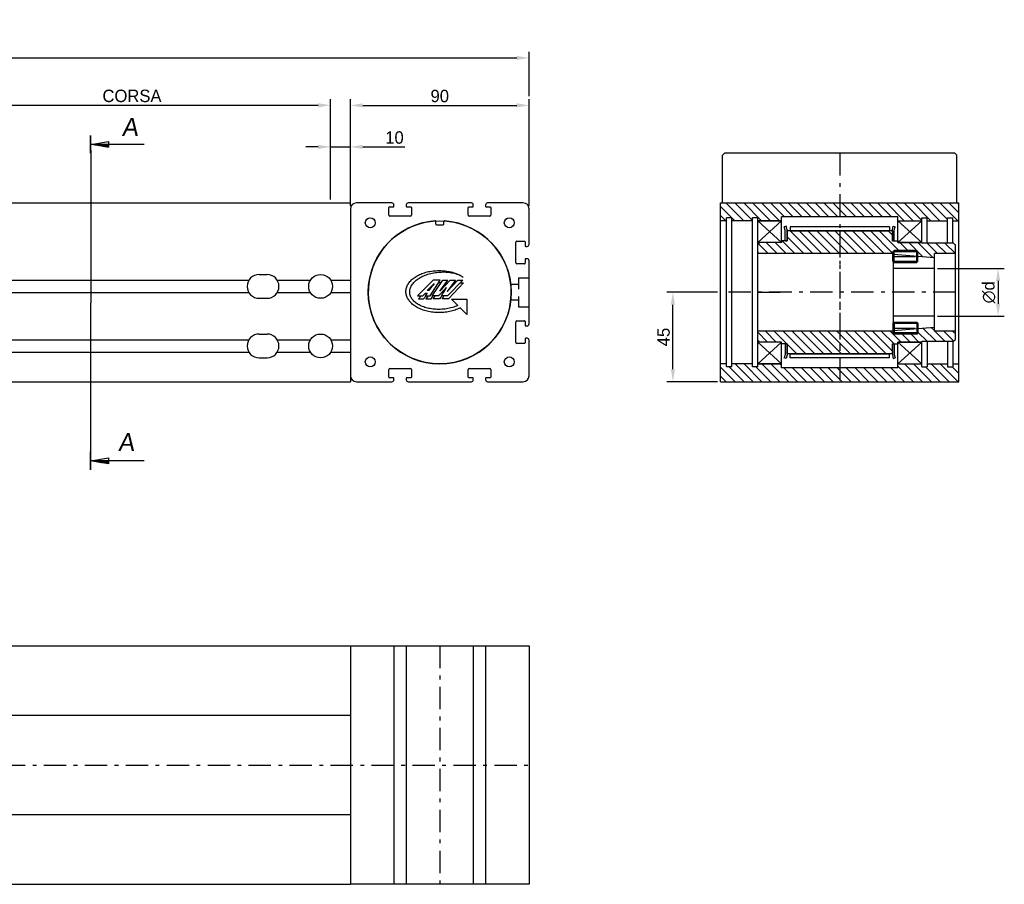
# Model space of a CAD drawing. Extents: x -300 to 974, y 706 to 1172.
# Tile 3 of 3: x 478 to 974, y 737 to 1172. Entities that reach past the tile are written whole.
import ezdxf

# ---------------------------------------------------------------- set-up
doc = ezdxf.new("R2010")
doc.units = 0
doc.header["$LTSCALE"] = 1.875
doc.linetypes.add('PL2', pattern=[11, 6, -2, 1, -2])
doc.linetypes.add('TR2', pattern=[5, 3, -2])
doc.layers.get('0').update_dxf_attribs({"linetype": 'CONTINUOUS'})
doc.layers.get('DEFPOINTS').update_dxf_attribs({"linetype": 'CONTINUOUS'})
for name, color, linetype in [('ASSI', 241, 'PL2'), ('BORDO2', 150, 'CONTINUOUS'), ('MAGENTA', 6, 'CONTINUOUS'), ('PRO', 252, 'CONTINUOUS'), ('QUOTE', 60, 'CONTINUOUS'), ('TRATTEGGI', 1, 'TR2')]:
    doc.layers.add(name, color=color, linetype=linetype)
doc.styles.add('25TXT', font='txt', dxfattribs={"oblique": 7, "height": 6.25})
doc.dimstyles.get("Standard").update_dxf_attribs({"dimtxt": 0.18, "dimasz": 0.18, "dimexe": 0.18, "dimexo": 0.0625, "dimgap": 0.09, "dimtad": 0, "dimtih": 1, "dimtoh": 1, "dimdec": 4, "dimzin": 0, "dimdsep": 46, "dimtxsty": 'STANDARD', "dimcen": 0.09, "dimadec": 0, "dimazin": 0, "dimtfac": 1, "dimtdec": 4, "dimtofl": 0, "dimtmove": 0, "dimatfit": 3, "dimfxl": 1, "dimtolj": 1, "dimtzin": 0, "dimarcsym": 0})

# ---------------------------------------------------------------- blocks, each defined once
blk = doc.blocks.new('*D2')
at = {"color": 0, "linetype": 'ByBlock', "transparency": 16777216}
for p, q in [((644.83, 1079.72), (644.83, 1131.81)), ((734.83, 1078.16), (734.83, 1131.81)), ((651.08, 1128.69), (728.58, 1128.69))]:
    blk.add_line(p, q, dxfattribs=at)
for points in [[(651.08, 1129.73), (651.08, 1127.65), (644.83, 1128.69)], [(728.58, 1129.73), (728.58, 1127.65), (734.83, 1128.69)]]:
    blk.add_solid(points, dxfattribs=at)
at = {"layer": 'DEFPOINTS', "color": 0, "linetype": 'ByBlock', "transparency": 16777216}
for p in [(734.83, 1128.69), (644.83, 1078.16), (734.83, 1076.6)]:
    blk.add_point(p, dxfattribs=at)
at = {"color": 0, "linetype": 'ByBlock', "transparency": 16777216, "insert": (689.83, 1133.38), "char_height": 6.25, "attachment_point": 5}
blk.add_mtext('\\A1;90', dxfattribs=at)
blk = doc.blocks.new('*D1')
at = {"color": 0, "linetype": 'ByBlock', "transparency": 16777216}
for p, q in [((-25.17, 1134.06), (-25.17, 1155.71)), ((734.83, 1133.38), (734.83, 1155.71)), ((-18.92, 1152.58), (728.58, 1152.58))]:
    blk.add_line(p, q, dxfattribs=at)
for points in [[(-18.92, 1153.62), (-18.92, 1151.54), (-25.17, 1152.58)], [(728.58, 1153.62), (728.58, 1151.54), (734.83, 1152.58)]]:
    blk.add_solid(points, dxfattribs=at)
at = {"layer": 'DEFPOINTS', "color": 0, "linetype": 'ByBlock', "transparency": 16777216}
for p in [(734.83, 1152.58), (-25.17, 1132.5), (734.83, 1131.81)]:
    blk.add_point(p, dxfattribs=at)
at = {"color": 0, "linetype": 'ByBlock', "transparency": 16777216, "insert": (354.83, 1157.27), "char_height": 6.25, "attachment_point": 5}
blk.add_mtext('\\A1;Lt. = CORSA+560 ', dxfattribs=at)
blk = doc.blocks.new('*D4')
at = {"color": 0, "linetype": 'ByBlock', "transparency": 16777216}
for p, q in [((434.83, 1091.16), (434.83, 1131.87)), ((634.83, 1086.34), (634.83, 1131.87)), ((441.08, 1128.75), (628.58, 1128.75))]:
    blk.add_line(p, q, dxfattribs=at)
for points in [[(441.08, 1129.79), (441.08, 1127.7), (434.83, 1128.75)], [(628.58, 1129.79), (628.58, 1127.7), (634.83, 1128.75)]]:
    blk.add_solid(points, dxfattribs=at)
at = {"layer": 'DEFPOINTS', "color": 0, "linetype": 'ByBlock', "transparency": 16777216}
for p in [(634.83, 1128.75), (434.83, 1089.6), (634.83, 1084.78)]:
    blk.add_point(p, dxfattribs=at)
at = {"color": 0, "linetype": 'ByBlock', "transparency": 16777216, "insert": (534.83, 1133.43), "char_height": 6.25, "attachment_point": 5}
blk.add_mtext('\\A1;CORSA ', dxfattribs=at)
blk = doc.blocks.new('*D3')
at = {"color": 0, "linetype": 'ByBlock', "transparency": 16777216}
for p, q in [((634.83, 1081.28), (634.83, 1110.92)), ((644.83, 1078.16), (644.83, 1110.92)), ((628.58, 1107.8), (622.33, 1107.8)), ((634.83, 1107.8), (644.83, 1107.8)), ((651.08, 1107.8), (672.23, 1107.8))]:
    blk.add_line(p, q, dxfattribs=at)
for points in [[(628.58, 1108.84), (628.58, 1106.75), (634.83, 1107.8)], [(651.08, 1108.84), (651.08, 1106.75), (644.83, 1107.8)]]:
    blk.add_solid(points, dxfattribs=at)
at = {"layer": 'DEFPOINTS', "color": 0, "linetype": 'ByBlock', "transparency": 16777216}
for p in [(644.83, 1107.8), (634.83, 1079.72), (644.83, 1076.6)]:
    blk.add_point(p, dxfattribs=at)
at = {"color": 0, "linetype": 'ByBlock', "transparency": 16777216, "insert": (667.02, 1112.48), "char_height": 6.25, "attachment_point": 5}
blk.add_mtext('\\A1;10', dxfattribs=at)
blk = doc.blocks.new('*X18')
at = {"color": 0}
for p, q in [((55, 51.9), (55.6, 51.9)), ((55, 51.8), (56.2, 51.8)), ((55, 51.7), (56.8, 51.7)), ((55, 51.6), (57.4, 51.6)), ((55, 51.5), (58, 51.5)), ((55, 51.4), (58.6, 51.4)), ((55, 51.3), (59.2, 51.3)), ((55, 51.2), (59.8, 51.2)), ((55, 51.1), (60.4, 51.1)), ((55, 51), (61, 51))]:
    blk.add_line(p, q, dxfattribs=at)
blk = doc.blocks.new('*D36')
at = {"color": 0, "linetype": 'ByBlock', "transparency": 16777216}
for p, q in [((829.69, 1034.6), (804.12, 1034.6)), ((807.24, 995.85), (807.24, 1028.35)), ((829.69, 989.6), (804.12, 989.6))]:
    blk.add_line(p, q, dxfattribs=at)
for points in [[(806.2, 1028.35), (808.29, 1028.35), (807.24, 1034.6)], [(806.2, 995.85), (808.29, 995.85), (807.24, 989.6)]]:
    blk.add_solid(points, dxfattribs=at)
at = {"layer": 'DEFPOINTS', "color": 0, "linetype": 'ByBlock', "transparency": 16777216}
for p in [(807.24, 1034.6), (831.25, 1034.6), (831.25, 989.6)]:
    blk.add_point(p, dxfattribs=at)
at = {"color": 0, "linetype": 'ByBlock', "transparency": 16777216, "insert": (802.56, 1012.1), "char_height": 6.25, "attachment_point": 5, "rotation": 90}
blk.add_mtext('\\A1;45', dxfattribs=at)
blk = doc.blocks.new('*D37')
at = {"color": 0, "linetype": 'ByBlock', "transparency": 16777216}
for p, q in [((940.49, 1046.6), (974.14, 1046.6)), ((971.01, 1040.35), (971.01, 1028.85)), ((940.49, 1022.6), (974.14, 1022.6))]:
    blk.add_line(p, q, dxfattribs=at)
for points in [[(969.97, 1040.35), (972.05, 1040.35), (971.01, 1046.6)], [(969.97, 1028.85), (972.05, 1028.85), (971.01, 1022.6)]]:
    blk.add_solid(points, dxfattribs=at)
at = {"layer": 'DEFPOINTS', "color": 0, "linetype": 'ByBlock', "transparency": 16777216}
for p in [(938.92, 1046.6), (938.92, 1022.6), (971.01, 1022.6)]:
    blk.add_point(p, dxfattribs=at)
at = {"color": 0, "linetype": 'ByBlock', "transparency": 16777216, "insert": (966.32, 1034.6), "char_height": 6.25, "attachment_point": 5, "rotation": 90}
blk.add_mtext('\\A1;∅d', dxfattribs=at)

msp = doc.modelspace()

# ---------------------------------------------------------------- hatches: boundary and pattern name
at = {"layer": 'QUOTE'}
h = msp.add_hatch(dxfattribs=at)
h.set_pattern_fill('ANSI31', color=0, angle=90, style=0)
h.set_pattern_definition([(135, (1251.2506, 716.1512), (-2.245064, -2.245064), [])])
h.paths.add_polyline_path([(849.95, 1072.1), (849.95, 1070.6), (861.95, 1070.6), (861.95, 1072.6), (891.25, 1072.6), (891.25, 1079.6), (831.25, 1079.6), (831.25, 1070.6), (834.25, 1070.6), (834.25, 1072.1), (836.95, 1072.1), (836.95, 1070.6), (847.25, 1070.6), (847.25, 1072.1)])
h.paths.add_polyline_path([(920.55, 1072.6), (920.55, 1070.6), (932.55, 1070.6), (932.55, 1072.1), (935.25, 1072.1), (935.25, 1070.6), (945.55, 1070.6), (945.55, 1072.1), (948.25, 1072.1), (948.25, 1070.6), (951.25, 1070.6), (951.25, 1079.6), (891.25, 1079.6), (891.25, 1072.6)])
h.paths.add_polyline_path([(891.25, 996.6), (891.25, 989.6), (951.25, 989.6), (951.25, 998.6), (948.25, 998.6), (948.25, 997.1), (945.55, 997.1), (945.55, 998.6), (935.25, 998.6), (935.25, 997.1), (932.55, 997.1), (932.55, 998.6), (920.55, 998.6), (920.55, 996.6)])
h.paths.add_polyline_path([(861.95, 996.6), (861.95, 998.6), (849.95, 998.6), (849.95, 997.1), (847.25, 997.1), (847.25, 998.6), (836.95, 998.6), (836.95, 997.1), (834.25, 997.1), (834.25, 998.6), (831.25, 998.6), (831.25, 989.6), (891.25, 989.6), (891.25, 996.6)])
h = msp.add_hatch(dxfattribs=at)
h.set_pattern_fill('ANSI31', color=0, angle=90, style=0)
h.set_pattern_definition([(135, (1782.755, 921.323), (-2.245064, -2.245064), [])])
h.paths.add_polyline_path([(874.95, 1054.1), (891.25, 1054.1), (891.25, 1065.5), (864.77, 1065.5), (864.77, 1060.6), (861.95, 1060.6), (861.95, 1059.6), (850.95, 1059.6), (849.95, 1058.6), (849.95, 1054.1)])
h.paths.add_polyline_path([(849.95, 1015.1), (849.95, 1010.6), (850.95, 1009.6), (861.95, 1009.6), (861.95, 1008.6), (864.77, 1008.6), (864.77, 1003.7), (891.25, 1003.7), (891.25, 1015.1)])
h.paths.add_polyline_path([(891.25, 1003.7), (917.75, 1003.7), (917.75, 1008.6), (920.55, 1008.6), (920.55, 1009.6), (932.55, 1009.6), (932.55, 1009.8), (948.55, 1009.8), (949.55, 1010.8), (949.55, 1015.1), (938.92, 1015.1), (938.92, 1017.02), (930.64, 1016.36), (930.64, 1014.2), (930.04, 1013.6), (918.64, 1013.6), (918.04, 1014.2), (918.04, 1015.1), (891.25, 1015.1)])
h.paths.add_polyline_path([(918.04, 1054.1), (918.04, 1055), (918.64, 1055.6), (930.04, 1055.6), (930.64, 1055), (930.64, 1052.83), (938.92, 1052.18), (938.92, 1054.1), (949.55, 1054.1), (949.55, 1058.4), (948.55, 1059.4), (932.55, 1059.4), (932.55, 1059.6), (920.55, 1059.6), (920.55, 1060.6), (917.75, 1060.6), (917.75, 1065.5), (891.25, 1065.5), (891.25, 1054.1)])

# ---------------------------------------------------------------- linework, layer by layer
at = {"color": 0}
for p, q in [((513.88, 1104.58), (513.88, 1113.58)), ((513.96, 1104.58), (513.96, 1113.58)), ((514.03, 1104.58), (514.03, 1113.58)), ((514.11, 1104.58), (514.11, 1113.58)), ((514.03, 1109.08), (523.03, 1110.58)), ((523.03, 1107.58), (514.03, 1109.08)), ((523.03, 1109.08), (514.03, 1109.08)), ((523.03, 1110.58), (523.03, 1107.58)), ((541.03, 1109.08), (523.03, 1109.08)), ((64.83, 1079.6), (644.83, 1079.6)), ((644.83, 1076.6), (644.83, 992.6)), ((665.73, 1079.6), (647.83, 1079.6)), ((664.13, 1073.4), (664.13, 1077.3)), ((664.43, 1077.6), (666.43, 1077.6)), ((666.73, 1077.9), (666.73, 1078.6)), ((672.93, 1078.6), (672.93, 1077.9)), ((673.23, 1077.6), (675.23, 1077.6)), ((705.73, 1079.6), (673.93, 1079.6)), ((675.53, 1077.3), (675.53, 1073.4)), ((704.13, 1073.4), (704.13, 1077.3)), ((704.43, 1077.6), (706.43, 1077.6)), ((706.73, 1077.9), (706.73, 1078.6)), ((712.93, 1078.6), (712.93, 1077.9)), ((713.23, 1077.6), (715.23, 1077.6)), ((731.83, 1079.6), (713.93, 1079.6)), ((715.53, 1077.3), (715.53, 1073.4)), ((734.83, 1058.7), (734.83, 1076.6)), ((831.25, 1079.6), (951.25, 1079.6)), ((831.25, 989.6), (831.25, 1079.6)), ((951.25, 989.6), (951.25, 1079.6)), ((675.03, 1072.9), (664.63, 1072.9)), ((715.03, 1072.9), (704.63, 1072.9)), ((834.25, 997.1), (834.25, 1072.1)), ((836.95, 1072.1), (834.25, 1072.1)), ((836.95, 997.1), (836.95, 1072.1)), ((847.25, 997.1), (847.25, 1072.1)), ((849.95, 1072.1), (847.25, 1072.1)), ((849.95, 997.1), (849.95, 1072.1)), ((920.55, 1072.6), (861.95, 1072.6)), ((861.95, 1059.6), (861.95, 1072.6)), ((920.55, 1059.6), (920.55, 1072.6)), ((932.55, 1072.1), (935.25, 1072.1)), ((932.55, 1059.4), (932.55, 1072.1)), ((935.25, 1059.4), (935.25, 1072.1)), ((945.55, 1072.1), (948.25, 1072.1)), ((945.55, 1059.4), (945.55, 1072.1)), ((948.25, 1059.4), (948.25, 1072.1)), ((687.83, 1068.9), (687.83, 1070.22)), ((688.13, 1068.6), (691.53, 1068.6)), ((691.83, 1068.9), (691.83, 1070.22)), ((834.25, 1070.6), (831.25, 1070.6)), ((847.25, 1070.6), (836.95, 1070.6)), ((849.95, 1070.6), (861.95, 1070.6)), ((916.25, 1067.57), (866.25, 1067.57)), ((866.25, 1067.57), (866.25, 1065.5)), ((916.25, 1067.57), (916.25, 1065.5)), ((920.55, 1070.6), (932.55, 1070.6)), ((935.25, 1070.6), (945.55, 1070.6)), ((948.25, 1070.6), (951.25, 1070.6)), ((917.75, 1065.5), (864.77, 1065.5)), ((864.77, 1065.5), (864.77, 1060.6)), ((866.25, 1065.57), (916.25, 1065.57)), ((917.75, 1065.5), (917.75, 1060.6)), ((728.13, 1049.4), (728.13, 1059.8)), ((728.63, 1060.3), (732.53, 1060.3)), ((732.83, 1060), (732.83, 1058)), ((733.13, 1057.7), (733.83, 1057.7)), ((849.95, 1058.6), (850.95, 1059.6)), ((849.95, 1010.6), (849.95, 1058.6)), ((861.95, 1059.6), (850.95, 1059.6)), ((861.95, 1060.6), (861.95, 1059.6)), ((864.77, 1060.6), (861.95, 1060.6)), ((917.75, 1060.6), (920.55, 1060.6)), ((920.55, 1060.6), (920.55, 1059.6)), ((932.55, 1059.6), (920.55, 1059.6)), ((932.55, 1059.6), (932.55, 1059.4)), ((948.55, 1059.4), (932.55, 1059.4)), ((948.55, 1059.4), (949.55, 1058.4)), ((949.55, 1010.6), (949.55, 1058.6)), ((644.83, 1055.6), (644.83, 989.6)), ((733.83, 1051.5), (733.13, 1051.5)), ((918.25, 1054.1), (849.95, 1054.1)), ((918.04, 1055), (918.64, 1055.6)), ((918.04, 1050.2), (918.04, 1055)), ((918.25, 1015.1), (918.25, 1054.1)), ((918.25, 1053.82), (938.92, 1052.18)), ((930.04, 1055.6), (918.64, 1055.6)), ((918.64, 1049.6), (918.64, 1055.6)), ((930.64, 1055), (930.04, 1055.6)), ((930.04, 1049.6), (930.04, 1055.6)), ((930.64, 1050.2), (930.64, 1055)), ((938.92, 1015.1), (938.92, 1054.1)), ((949.55, 1054.1), (938.92, 1054.1)), ((732.53, 1048.9), (728.63, 1048.9)), ((732.83, 1051.2), (732.83, 1049.2)), ((734.83, 1018.7), (734.83, 1050.5)), ((918.64, 1049.6), (918.04, 1050.2)), ((938.92, 1046.6), (918.25, 1046.6)), ((918.64, 1049.6), (930.04, 1049.6)), ((930.04, 1049.6), (930.64, 1050.2)), ((598.83, 1043.6), (602.83, 1043.6)), ((676.01, 1041.22), (676.46, 1041.59)), ((676.46, 1041.59), (676.93, 1041.94)), ((676.93, 1041.94), (677.43, 1042.28)), ((677.43, 1042.28), (677.95, 1042.61)), ((677.95, 1042.61), (678.49, 1042.93)), ((678.49, 1042.93), (679.05, 1043.22)), ((679.05, 1043.22), (679.63, 1043.51)), ((679.63, 1043.51), (680.24, 1043.77)), ((680.24, 1043.77), (680.86, 1044.02)), ((680.86, 1044.02), (681.5, 1044.26)), ((681.5, 1044.26), (682.16, 1044.47)), ((682.16, 1044.47), (682.83, 1044.67)), ((682.83, 1044.67), (683.52, 1044.85)), ((683.52, 1044.85), (684.23, 1045.01)), ((684.23, 1045.01), (684.95, 1045.15)), ((684.95, 1045.15), (685.68, 1045.27)), ((685.68, 1045.27), (686.42, 1045.37)), ((686.42, 1045.37), (687.18, 1045.45)), ((687.18, 1045.45), (687.95, 1045.5)), ((687.95, 1045.5), (688.73, 1045.54)), ((688.73, 1045.54), (689.51, 1045.55)), ((689.51, 1045.55), (689.51, 1045.55)), ((689.51, 1045.55), (690.3, 1045.54)), ((690.3, 1045.54), (691.08, 1045.5)), ((691.08, 1045.5), (691.85, 1045.45)), ((691.85, 1045.45), (692.6, 1045.37)), ((692.6, 1045.37), (693.35, 1045.27)), ((693.35, 1045.27), (694.08, 1045.15)), ((694.08, 1045.15), (694.8, 1045.01)), ((694.8, 1045.01), (695.5, 1044.85)), ((695.5, 1044.85), (696.19, 1044.67)), ((696.19, 1044.67), (696.87, 1044.47)), ((696.87, 1044.47), (697.53, 1044.26)), ((697.53, 1044.26), (698.17, 1044.02)), ((698.17, 1044.02), (698.79, 1043.77)), ((698.79, 1043.77), (699.39, 1043.51)), ((699.39, 1043.51), (699.97, 1043.22)), ((699.97, 1043.22), (700.54, 1042.93)), ((700.54, 1042.93), (701.08, 1042.61)), ((701.08, 1042.61), (701.56, 1042.31)), ((84.96, 1040.7), (593.69, 1040.7)), ((607.96, 1040.7), (624.69, 1040.7)), ((634.96, 1040.7), (644.83, 1040.7)), ((672.86, 1035.96), (672.95, 1036.44)), ((672.95, 1036.44), (673.07, 1036.92)), ((673.07, 1036.92), (673.23, 1037.39)), ((673.23, 1037.39), (673.42, 1037.86)), ((673.42, 1037.86), (673.64, 1038.31)), ((673.64, 1038.31), (673.89, 1038.76)), ((673.89, 1038.76), (674.18, 1039.19)), ((674.18, 1039.19), (674.49, 1039.62)), ((674.49, 1039.62), (674.83, 1040.04)), ((674.83, 1040.04), (675.2, 1040.44)), ((675.2, 1040.44), (675.59, 1040.83)), ((675.59, 1040.83), (676.01, 1041.22)), ((686.43, 1040.74), (678.65, 1032.77)), ((683.91, 1035.94), (684.39, 1036.42)), ((684.39, 1036.42), (684.94, 1036.98)), ((685.33, 1036.8), (684.85, 1036.14)), ((684.94, 1036.98), (685.57, 1037.61)), ((685.01, 1032.77), (690.07, 1040.74)), ((685.86, 1037.51), (685.33, 1036.8)), ((685.57, 1037.61), (686.27, 1038.31)), ((686.44, 1038.27), (685.86, 1037.51)), ((686.06, 1032.77), (691.43, 1040.74)), ((686.27, 1038.31), (687.06, 1039.09)), ((690.07, 1040.74), (686.43, 1040.74)), ((687.06, 1039.09), (686.44, 1038.27)), ((693.3, 1036.95), (689.18, 1032.76)), ((695.1, 1040.74), (689.92, 1035.26)), ((689.92, 1035.26), (693.88, 1040.74)), ((691.43, 1040.74), (693.88, 1040.74)), ((692.78, 1036.18), (693.3, 1036.95)), ((693.63, 1035.06), (698.96, 1040.74)), ((697.71, 1040.74), (693.63, 1035.06)), ((701.41, 1040.73), (693.78, 1032.76)), ((695.1, 1040.74), (695.1, 1040.74)), ((695.1, 1040.74), (697.71, 1040.74)), ((698.96, 1040.74), (701.41, 1040.73)), ((84.96, 1034.5), (593.69, 1034.5)), ((598.83, 1031.6), (602.83, 1031.6)), ((607.96, 1034.5), (624.69, 1034.5)), ((634.96, 1034.5), (644.83, 1034.5)), ((672.79, 1034.97), (672.81, 1035.46)), ((672.81, 1034.47), (672.79, 1034.97)), ((672.81, 1035.46), (672.86, 1035.96)), ((672.86, 1033.98), (672.81, 1034.47)), ((672.95, 1033.49), (672.86, 1033.98)), ((673.07, 1033.01), (672.95, 1033.49)), ((673.23, 1032.54), (673.07, 1033.01)), ((673.42, 1032.08), (673.23, 1032.54)), ((673.64, 1031.62), (673.42, 1032.08)), ((673.89, 1031.18), (673.64, 1031.62)), ((678.65, 1032.77), (681.25, 1032.77)), ((681.25, 1032.77), (682.56, 1034.2)), ((683.47, 1034.2), (682.44, 1032.77)), ((682.44, 1032.77), (685.01, 1032.77)), ((682.56, 1034.2), (683.47, 1034.2)), ((683.52, 1035.52), (683.91, 1035.94)), ((684.41, 1035.54), (683.52, 1035.52)), ((684.85, 1036.14), (684.41, 1035.54)), ((689.18, 1032.76), (686.06, 1032.77)), ((689.92, 1035.26), (690.31, 1035.69)), ((690.65, 1032.76), (691.02, 1033.39)), ((693.78, 1032.76), (690.65, 1032.76)), ((691.02, 1033.39), (691.42, 1034.05)), ((691.42, 1034.05), (691.85, 1034.73)), ((691.85, 1034.73), (692.3, 1035.44)), ((692.3, 1035.44), (692.78, 1036.18)), ((674.18, 1030.74), (673.89, 1031.18)), ((674.49, 1030.31), (674.18, 1030.74)), ((674.83, 1029.9), (674.49, 1030.31)), ((675.2, 1029.49), (674.83, 1029.9)), ((675.59, 1029.1), (675.2, 1029.49)), ((676.01, 1028.72), (675.59, 1029.1)), ((676.46, 1028.35), (676.01, 1028.72)), ((676.93, 1027.99), (676.46, 1028.35)), ((677.43, 1027.65), (676.93, 1027.99)), ((677.95, 1027.32), (677.43, 1027.65)), ((678.49, 1027.01), (677.95, 1027.32)), ((679.05, 1026.71), (678.49, 1027.01)), ((679.63, 1026.42), (679.05, 1026.71)), ((698.97, 1027.92), (695.76, 1031.13)), ((695.76, 1031.13), (703.5, 1031.13)), ((700.11, 1026.77), (699.39, 1026.42)), ((703.51, 1023.38), (700.11, 1026.77)), ((703.5, 1031.13), (703.51, 1023.38)), ((680.24, 1026.16), (679.63, 1026.42)), ((680.86, 1025.91), (680.24, 1026.16)), ((681.5, 1025.67), (680.86, 1025.91)), ((682.16, 1025.46), (681.5, 1025.67)), ((682.83, 1025.26), (682.16, 1025.46)), ((683.52, 1025.08), (682.83, 1025.26)), ((684.23, 1024.92), (683.52, 1025.08)), ((684.95, 1024.78), (684.23, 1024.92)), ((685.68, 1024.66), (684.95, 1024.78)), ((686.42, 1024.56), (685.68, 1024.66)), ((687.18, 1024.49), (686.42, 1024.56)), ((687.95, 1024.43), (687.18, 1024.49)), ((688.73, 1024.39), (687.95, 1024.43)), ((689.51, 1024.38), (688.73, 1024.39)), ((690.3, 1024.39), (689.51, 1024.38)), ((689.51, 1024.38), (689.51, 1024.38)), ((691.08, 1024.43), (690.3, 1024.39)), ((691.85, 1024.49), (691.08, 1024.43)), ((692.6, 1024.56), (691.85, 1024.49)), ((693.35, 1024.66), (692.6, 1024.56)), ((694.08, 1024.78), (693.35, 1024.66)), ((694.8, 1024.92), (694.08, 1024.78)), ((695.5, 1025.08), (694.8, 1024.92)), ((696.19, 1025.26), (695.5, 1025.08)), ((696.87, 1025.46), (696.19, 1025.26)), ((697.53, 1025.67), (696.87, 1025.46)), ((698.17, 1025.91), (697.53, 1025.67)), ((698.79, 1026.16), (698.17, 1025.91)), ((699.39, 1026.42), (698.79, 1026.16)), ((938.92, 1022.6), (918.25, 1022.6)), ((728.13, 1009.4), (728.13, 1019.8)), ((728.63, 1020.3), (732.53, 1020.3)), ((732.83, 1020), (732.83, 1018)), ((733.13, 1017.7), (733.83, 1017.7)), ((918.64, 1019.6), (918.04, 1019)), ((918.04, 1019), (918.04, 1014.2)), ((918.25, 1015.37), (938.92, 1017.02)), ((918.64, 1019.6), (930.04, 1019.6)), ((918.64, 1019.6), (918.64, 1013.6)), ((930.04, 1019.6), (930.64, 1019)), ((930.04, 1019.6), (930.04, 1013.6)), ((930.64, 1019), (930.64, 1014.2)), ((598.83, 1013.6), (602.83, 1013.6)), ((918.25, 1015.1), (849.95, 1015.1)), ((918.04, 1014.2), (918.64, 1013.6)), ((930.04, 1013.6), (918.64, 1013.6)), ((930.64, 1014.2), (930.04, 1013.6)), ((949.55, 1015.1), (938.92, 1015.1)), ((84.96, 1010.7), (593.69, 1010.7)), ((607.96, 1010.7), (624.69, 1010.7)), ((634.96, 1010.7), (644.83, 1010.7)), ((732.53, 1008.9), (728.63, 1008.9)), ((732.83, 1011.2), (732.83, 1009.2)), ((733.83, 1011.5), (733.13, 1011.5)), ((734.83, 992.6), (734.83, 1010.5)), ((850.95, 1009.6), (849.95, 1010.6)), ((861.95, 1009.6), (850.95, 1009.6)), ((861.95, 1008.6), (861.95, 1009.6)), ((861.95, 996.6), (861.95, 1009.6)), ((864.77, 1008.6), (861.95, 1008.6)), ((864.77, 1003.7), (864.77, 1008.6)), ((917.75, 1008.6), (920.55, 1008.6)), ((917.75, 1003.7), (917.75, 1008.6)), ((932.55, 1009.6), (920.55, 1009.6)), ((920.55, 1008.6), (920.55, 1009.6)), ((920.55, 996.6), (920.55, 1009.6)), ((948.55, 1009.8), (932.55, 1009.8)), ((932.55, 1009.6), (932.55, 1009.8)), ((932.55, 997.1), (932.55, 1009.8)), ((935.25, 1009.8), (935.25, 997.1)), ((945.55, 1009.8), (945.55, 997.1)), ((948.25, 1009.8), (948.25, 997.1)), ((949.55, 1010.8), (948.55, 1009.8)), ((84.96, 1004.5), (593.69, 1004.5)), ((607.96, 1004.5), (624.69, 1004.5)), ((634.96, 1004.5), (644.83, 1004.5)), ((917.75, 1003.7), (864.77, 1003.7)), ((866.25, 1001.63), (866.25, 1003.7)), ((866.25, 1003.63), (916.25, 1003.63)), ((916.25, 1001.63), (916.25, 1003.7)), ((598.83, 1001.6), (602.83, 1001.6)), ((834.25, 998.6), (831.25, 998.6)), ((836.95, 997.1), (834.25, 997.1)), ((847.25, 998.6), (836.95, 998.6)), ((849.95, 997.1), (847.25, 997.1)), ((849.95, 998.6), (861.95, 998.6)), ((916.25, 1001.63), (866.25, 1001.63)), ((920.55, 998.6), (932.55, 998.6)), ((932.55, 997.1), (935.25, 997.1)), ((935.25, 998.6), (945.55, 998.6)), ((945.55, 997.1), (948.25, 997.1)), ((948.25, 998.6), (951.25, 998.6)), ((664.13, 991.9), (664.13, 995.8)), ((664.63, 996.3), (675.03, 996.3)), ((675.53, 995.8), (675.53, 991.9)), ((704.13, 991.9), (704.13, 995.8)), ((704.63, 996.3), (715.03, 996.3)), ((715.53, 995.8), (715.53, 991.9)), ((920.55, 996.6), (861.95, 996.6)), ((64.83, 989.6), (644.83, 989.6)), ((647.83, 989.6), (665.73, 989.6)), ((666.43, 991.6), (664.43, 991.6)), ((666.73, 990.6), (666.73, 991.3)), ((672.93, 991.3), (672.93, 990.6)), ((675.23, 991.6), (673.23, 991.6)), ((673.93, 989.6), (705.73, 989.6)), ((706.43, 991.6), (704.43, 991.6)), ((706.73, 990.6), (706.73, 991.3)), ((712.93, 991.3), (712.93, 990.6)), ((715.23, 991.6), (713.23, 991.6)), ((713.93, 989.6), (731.83, 989.6)), ((831.25, 989.6), (951.25, 989.6)), ((513.88, 945.26), (513.88, 954.26)), ((513.96, 945.26), (513.96, 954.26)), ((514.03, 945.26), (514.03, 954.26)), ((514.11, 945.26), (514.11, 954.26)), ((514.03, 949.76), (523.03, 951.26)), ((523.03, 949.76), (514.03, 949.76)), ((523.03, 948.26), (514.03, 949.76)), ((523.03, 951.26), (523.03, 948.26)), ((541.03, 949.76), (523.03, 949.76)), ((64.83, 856.67), (644.83, 856.67)), ((644.83, 856.67), (644.83, 736.67)), ((644.83, 856.67), (734.83, 856.67)), ((666.73, 856.67), (666.73, 736.67)), ((672.93, 856.67), (672.93, 736.67)), ((706.73, 856.67), (706.73, 736.67)), ((712.93, 856.67), (712.93, 736.67)), ((734.83, 856.67), (734.83, 736.67)), ((644.83, 821.67), (434.83, 821.67)), ((644.83, 771.67), (434.83, 771.67)), ((64.83, 736.67), (644.83, 736.67)), ((734.83, 736.67), (644.83, 736.67))]:
    msp.add_line(p, q, dxfattribs=at)
at = {"color": 0, "linetype": 'Continuous'}
for p, q in [((678.43, 1041.02), (678.94, 1041.38)), ((678.94, 1041.38), (679.46, 1041.72)), ((679.46, 1041.72), (680.02, 1042.05)), ((680.02, 1042.05), (680.6, 1042.37)), ((680.6, 1042.37), (681.2, 1042.67)), ((681.2, 1042.67), (681.83, 1042.95)), ((681.83, 1042.95), (682.48, 1043.22)), ((682.48, 1043.22), (683.16, 1043.47)), ((683.16, 1043.47), (683.85, 1043.7)), ((683.85, 1043.7), (684.57, 1043.91)), ((684.57, 1043.91), (685.3, 1044.11)), ((685.3, 1044.11), (686.06, 1044.28)), ((686.06, 1044.28), (686.83, 1044.43)), ((686.83, 1044.43), (687.62, 1044.56)), ((687.62, 1044.56), (688.4, 1044.66)), ((688.4, 1044.66), (689.17, 1044.74)), ((689.17, 1044.74), (689.93, 1044.8)), ((689.93, 1044.8), (690.69, 1044.83)), ((690.69, 1044.83), (691.45, 1044.85)), ((691.45, 1044.85), (692.2, 1044.84)), ((692.2, 1044.84), (692.94, 1044.8)), ((692.94, 1044.8), (693.67, 1044.75)), ((693.67, 1044.75), (694.39, 1044.68)), ((694.39, 1044.68), (695.1, 1044.58)), ((695.1, 1044.58), (695.79, 1044.47)), ((695.79, 1044.47), (696.47, 1044.34)), ((696.47, 1044.34), (697.14, 1044.18)), ((697.14, 1044.18), (697.79, 1044.01)), ((697.79, 1044.01), (698.43, 1043.82)), ((698.43, 1043.82), (699.05, 1043.62)), ((699.05, 1043.62), (699.57, 1043.42)), ((674.82, 1035.96), (674.94, 1036.42)), ((674.94, 1036.42), (675.09, 1036.87)), ((675.09, 1036.87), (675.27, 1037.32)), ((675.27, 1037.32), (675.5, 1037.77)), ((675.5, 1037.77), (675.75, 1038.21)), ((675.75, 1038.21), (676.04, 1038.64)), ((676.04, 1038.64), (676.36, 1039.06)), ((676.36, 1039.06), (676.72, 1039.47)), ((676.72, 1039.47), (677.1, 1039.87)), ((677.1, 1039.87), (677.52, 1040.27)), ((677.52, 1040.27), (677.96, 1040.65)), ((677.96, 1040.65), (678.43, 1041.02)), ((690.44, 1039.31), (689.17, 1039.31)), ((692.85, 1039.31), (693.71, 1039.31)), ((701.85, 1039.3), (694.22, 1031.33)), ((696.69, 1039.31), (697.62, 1039.31)), ((700.05, 1039.31), (701.85, 1039.3)), ((674.71, 1035.03), (674.75, 1035.49)), ((674.71, 1034.56), (674.71, 1035.03)), ((674.75, 1034.08), (674.71, 1034.56)), ((674.75, 1035.49), (674.82, 1035.96)), ((674.83, 1033.61), (674.75, 1034.08)), ((674.95, 1033.14), (674.83, 1033.61)), ((675.11, 1032.69), (674.95, 1033.14)), ((674.95, 1033.14), (674.95, 1033.14)), ((675.3, 1032.24), (675.11, 1032.69)), ((675.53, 1031.81), (675.3, 1032.24)), ((675.79, 1031.4), (675.53, 1031.81)), ((676.08, 1030.99), (675.79, 1031.4)), ((680.48, 1032.77), (679.09, 1031.34)), ((681.69, 1031.34), (683, 1032.77)), ((683.91, 1032.77), (682.88, 1031.34)), ((683, 1032.77), (683.91, 1032.77)), ((685.45, 1031.34), (686.36, 1032.76)), ((686.49, 1031.34), (687.46, 1032.76)), ((690.36, 1032.09), (689.61, 1031.33)), ((691.02, 1032.76), (690.36, 1032.09)), ((691.08, 1031.33), (691.46, 1031.96)), ((691.46, 1031.96), (691.86, 1032.62)), ((691.86, 1032.62), (691.95, 1032.76)), ((676.4, 1030.6), (676.08, 1030.99)), ((676.76, 1030.22), (676.4, 1030.6)), ((677.14, 1029.85), (676.76, 1030.22)), ((677.55, 1029.5), (677.14, 1029.85)), ((677.99, 1029.16), (677.55, 1029.5)), ((678.45, 1028.84), (677.99, 1029.16)), ((678.94, 1028.53), (678.45, 1028.84)), ((679.46, 1028.24), (678.94, 1028.53)), ((679.09, 1031.34), (681.69, 1031.34)), ((679.99, 1027.97), (679.46, 1028.24)), ((680.55, 1027.71), (679.99, 1027.97)), ((681.13, 1027.47), (680.55, 1027.71)), ((681.73, 1027.24), (681.13, 1027.47)), ((682.35, 1027.03), (681.73, 1027.24)), ((682.98, 1026.84), (682.35, 1027.03)), ((682.88, 1031.34), (685.45, 1031.34)), ((683.63, 1026.67), (682.98, 1026.84)), ((684.3, 1026.52), (683.63, 1026.67)), ((684.98, 1026.39), (684.3, 1026.52)), ((689.61, 1031.33), (686.49, 1031.34)), ((694.22, 1031.33), (691.08, 1031.33)), ((694.72, 1026.58), (693.94, 1026.43)), ((695.47, 1026.75), (694.72, 1026.58)), ((696.21, 1026.94), (695.47, 1026.75)), ((696.92, 1027.16), (696.21, 1026.94)), ((697.62, 1027.39), (696.92, 1027.16)), ((698.29, 1027.64), (697.62, 1027.39)), ((698.97, 1027.92), (698.29, 1027.64)), ((685.68, 1026.27), (684.98, 1026.39)), ((686.39, 1026.18), (685.68, 1026.27)), ((687.11, 1026.11), (686.39, 1026.18)), ((687.84, 1026.05), (687.11, 1026.11)), ((688.58, 1026.02), (687.84, 1026.05)), ((689.33, 1026.01), (688.58, 1026.02)), ((690.08, 1026.02), (689.33, 1026.01)), ((690.84, 1026.06), (690.08, 1026.02)), ((691.61, 1026.11), (690.84, 1026.06)), ((692.38, 1026.19), (691.61, 1026.11)), ((693.15, 1026.3), (692.38, 1026.19)), ((693.94, 1026.43), (693.15, 1026.3))]:
    msp.add_line(p, q, dxfattribs=at)
at = {"color": 0}
for centre, radius in [((654.83, 1069.6), 2.5), ((724.83, 1069.6), 2.5), ((689.83, 1034.6), 36), ((629.83, 1037.6), 6), ((629.83, 1007.6), 6), ((654.83, 999.6), 2.5), ((724.83, 999.6), 2.5)]:
    msp.add_circle(centre, radius, dxfattribs=at)
for centre, radius, start, end in [((647.83, 1076.6), 3, 90, 180), ((664.43, 1077.3), 0.3, 90, 180), ((665.73, 1078.6), 1, 0, 90), ((666.43, 1077.9), 0.3, 270, 0), ((673.93, 1078.6), 1, 90.0115, 180.0115), ((673.23, 1077.9), 0.3, 180, 270), ((675.23, 1077.3), 0.3, 360, 90), ((704.43, 1077.3), 0.3, 90, 180), ((705.73, 1078.6), 1, 359.9885, 89.9885), ((706.43, 1077.9), 0.3, 270, 0), ((713.93, 1078.6), 1, 90, 180), ((713.23, 1077.9), 0.3, 180, 270), ((715.23, 1077.3), 0.3, 0, 90), ((731.83, 1076.6), 3, 0, 90), ((664.63, 1073.4), 0.5, 180, 270), ((675.03, 1073.4), 0.5, 270, 0), ((704.63, 1073.4), 0.5, 180, 270), ((715.03, 1073.4), 0.5, 270, 0), ((689.83, 1034.6), 36, 93.6939, 86.3061), ((687.53, 1070.22), 0.3, 0, 93.6939), ((688.13, 1068.9), 0.3, 180, 270), ((691.53, 1068.9), 0.3, 270, 0), ((692.13, 1070.22), 0.3, 86.3061, 180), ((728.63, 1059.8), 0.5, 90, 180), ((732.53, 1060), 0.3, 360, 90), ((733.13, 1058), 0.3, 180, 270), ((733.83, 1058.7), 1, 270, 0), ((733.13, 1051.2), 0.3, 90, 180), ((733.83, 1050.5), 1, 360, 90), ((728.63, 1049.4), 0.5, 180, 270), ((732.53, 1049.2), 0.3, 270, 0), ((598.83, 1037.6), 6, 90, 270), ((602.83, 1037.6), 6, 270, 90), ((728.63, 1019.8), 0.5, 90, 180), ((732.53, 1020), 0.3, 0, 90), ((733.13, 1018), 0.3, 180, 270), ((733.83, 1018.7), 1, 270, 0), ((598.83, 1007.6), 6, 90, 270), ((602.83, 1007.6), 6, 270, 90), ((728.63, 1009.4), 0.5, 180, 270), ((732.53, 1009.2), 0.3, 270, 360), ((733.13, 1011.2), 0.3, 90, 180), ((733.83, 1010.5), 1, 0, 90), ((647.83, 992.6), 3, 180, 270), ((664.63, 995.8), 0.5, 90, 180), ((664.43, 991.9), 0.3, 180, 270), ((675.03, 995.8), 0.5, 0, 90), ((675.23, 991.9), 0.3, 270, 360), ((704.63, 995.8), 0.5, 90, 180), ((704.43, 991.9), 0.3, 180, 270), ((715.03, 995.8), 0.5, 0, 90), ((715.23, 991.9), 0.3, 270, 0), ((731.83, 992.6), 3, 270, 0), ((665.73, 990.6), 1, 270, 0), ((666.43, 991.3), 0.3, 360, 90), ((673.23, 991.3), 0.3, 90, 180), ((673.93, 990.6), 1, 180, 270), ((705.73, 990.6), 1, 270, 0), ((706.43, 991.3), 0.3, 0, 90), ((713.23, 991.3), 0.3, 90, 180), ((713.93, 990.6), 1, 180, 270)]:
    msp.add_arc(centre, radius, start, end, dxfattribs=at)
at = {"layer": 'ASSI', "color": 0}
for p, q in [((891.25, 1104.6), (891.25, 989.6)), ((891.25, 1065.5), (891.25, 1003.7)), ((918.04, 1052.6), (930.8, 1052.6)), ((949.55, 1034.6), (831.25, 1034.6)), ((849.95, 1034.6), (864.13, 1034.6)), ((918.04, 1016.6), (930.8, 1016.6)), ((689.83, 856.67), (689.83, 736.67)), ((-25.17, 796.67), (734.83, 796.67))]:
    msp.add_line(p, q, dxfattribs=at)
at = {"layer": 'BORDO2', "color": 0}
msp.add_line((514.08, 1106.08), (514.01, 952.3), dxfattribs=at)
at = {"layer": 'MAGENTA', "color": 0}
for p, q in [((833.25, 1104.6), (832.25, 1103.6)), ((832.25, 1079.6), (832.25, 1103.6)), ((949.25, 1104.6), (833.25, 1104.6)), ((950.25, 1103.6), (949.25, 1104.6)), ((950.25, 1079.6), (950.25, 1103.6))]:
    msp.add_line(p, q, dxfattribs=at)
at = {"layer": 'PRO', "color": 0}
for p, q in [((861.95, 1059.6), (849.95, 1070.6)), ((861.95, 1070.6), (849.95, 1059.6)), ((861.95, 1070.6), (849.95, 1070.6)), ((861.95, 1059.6), (861.95, 1070.6)), ((920.55, 1059.6), (932.55, 1070.6)), ((920.55, 1070.6), (932.55, 1059.6)), ((920.55, 1070.6), (932.55, 1070.6)), ((920.55, 1059.6), (920.55, 1070.6)), ((861.95, 1059.6), (849.95, 1059.6)), ((920.55, 1059.6), (932.55, 1059.6)), ((861.95, 1009.6), (849.95, 1009.6)), ((861.95, 998.6), (849.95, 1009.6)), ((861.95, 1009.6), (849.95, 998.6)), ((861.95, 998.6), (861.95, 1009.6)), ((920.55, 1009.6), (932.55, 1009.6)), ((920.55, 998.6), (932.55, 1009.6)), ((920.55, 1009.6), (932.55, 998.6)), ((920.55, 998.6), (920.55, 1009.6)), ((861.95, 998.6), (849.95, 998.6)), ((920.55, 998.6), (932.55, 998.6))]:
    msp.add_line(p, q, dxfattribs=at)
at = {"layer": 'QUOTE', "color": 0, "linetype": 'Continuous'}
for p, q in [((644.83, 1076.6), (644.83, 1057.6)), ((644.83, 856.67), (644.83, 837.67))]:
    msp.add_line(p, q, dxfattribs=at)
at = {"layer": 'QUOTE', "color": 0}
for p, q in [((864.3, 1067.85), (863.34, 1067.59)), ((863.77, 1065.96), (863.34, 1067.59)), ((864.77, 1066.1), (864.3, 1067.85)), ((917.75, 1066.1), (918.22, 1067.85)), ((918.22, 1067.85), (919.18, 1067.59)), ((918.75, 1065.96), (919.18, 1067.59)), ((863.77, 1060.6), (863.77, 1065.96)), ((864.77, 1060.6), (864.77, 1066.1)), ((864.77, 1060.6), (864.77, 1065.5)), ((917.75, 1060.6), (917.75, 1066.1)), ((917.75, 1060.6), (917.75, 1065.5)), ((918.75, 1060.6), (918.75, 1065.96)), ((863.77, 1060.6), (864.77, 1060.6)), ((918.75, 1060.6), (917.75, 1060.6)), ((930.64, 1055), (918.04, 1055)), ((918.04, 1050.2), (930.64, 1050.2)), ((918.04, 1019), (930.64, 1019)), ((930.64, 1014.2), (918.04, 1014.2)), ((863.77, 1008.6), (863.77, 1003.23)), ((863.77, 1008.6), (864.77, 1008.6)), ((864.77, 1008.6), (864.77, 1003.1)), ((864.77, 1008.6), (864.77, 1003.7)), ((917.75, 1008.6), (917.75, 1003.1)), ((918.75, 1008.6), (917.75, 1008.6)), ((917.75, 1008.6), (917.75, 1003.7)), ((918.75, 1008.6), (918.75, 1003.23)), ((863.77, 1003.23), (863.34, 1001.6)), ((864.77, 1003.1), (864.3, 1001.35)), ((917.75, 1003.1), (918.22, 1001.35)), ((918.75, 1003.23), (919.18, 1001.6)), ((864.3, 1001.35), (863.34, 1001.6)), ((918.22, 1001.35), (919.18, 1001.6))]:
    msp.add_line(p, q, dxfattribs=at)
at = {"layer": 'TRATTEGGI', "color": 0}
for p, q in [((729.53, 1041.85), (734.83, 1041.85)), ((729.53, 1041.85), (729.53, 1027.35)), ((729.53, 1038.6), (725.6, 1038.6)), ((729.53, 1038.6), (729.53, 1038.6)), ((729.53, 1030.6), (725.6, 1030.6)), ((729.53, 1027.35), (734.83, 1027.35))]:
    msp.add_line(p, q, dxfattribs=at)

# ---------------------------------------------------------------- block references
at = {"color": 0, "xscale": 1.5, "yscale": 1.5, "zscale": 1.5, "rotation": 180}
for p in [(605.53, 1185.58), (605.53, 1026.26)]:
    msp.add_blockref('*X18', p, dxfattribs=at)

# ---------------------------------------------------------------- texts
at = {"layer": 'QUOTE', "color": 0, "style": '25TXT', "oblique": 7}
for p in [(529.76, 1113.35), (527.86, 954.76)]:
    msp.add_text('A', height=9, dxfattribs=at).set_placement(p)

# ---------------------------------------------------------------- dimensions: what is measured, and where the dimension line sits
at = {"layer": 'QUOTE', "color": 0}
for base, p1, p2, text, picture, middle in [((734.83, 1152.58), (-25.17, 1132.5), (734.83, 1131.81), 'Lt. = CORSA+560 ', '*D1', (354.83, 1157.27)), ((634.83, 1128.75), (434.83, 1089.6), (634.83, 1084.78), 'CORSA ', '*D4', (534.83, 1133.43))]:
    dim = msp.add_linear_dim(base=base, p1=p1, p2=p2, text=text, dimstyle='STANDARD', override={"dimscale": 2.5, "dimtxt": 2.5, "dimasz": 2.5, "dimexe": 1.25, "dimexo": 0.625, "dimgap": 0.625, "dimtad": 1, "dimtih": 0, "dimtoh": 0, "dimdec": 1, "dimzin": 8, "dimlunit": 6, "dimcen": 2.5, "dimtofl": 1}, dxfattribs=at)
    dim.commit()
    dim.dimension.update_dxf_attribs({"geometry": picture, "text_midpoint": middle})
dim = msp.add_linear_dim(base=(734.83, 1128.69), p1=(644.83, 1078.16), p2=(734.83, 1076.6), dimstyle='STANDARD', override={"dimscale": 2.5, "dimtxt": 2.5, "dimasz": 2.5, "dimexe": 1.25, "dimexo": 0.625, "dimgap": 0.625, "dimtad": 1, "dimtih": 0, "dimtoh": 0, "dimdec": 1, "dimzin": 8, "dimlunit": 6, "dimcen": 2.5, "dimtofl": 1}, dxfattribs=at)
dim.commit()
dim.dimension.update_dxf_attribs({"geometry": '*D2', "text_midpoint": (689.83, 1133.38)})
dim = msp.add_linear_dim(base=(644.83, 1107.8), p1=(634.83, 1079.72), p2=(644.83, 1076.6), dimstyle='STANDARD', override={"dimscale": 2.5, "dimtxt": 2.5, "dimasz": 2.5, "dimexe": 1.25, "dimexo": 0.625, "dimgap": 0.625, "dimtad": 1, "dimtih": 0, "dimtoh": 0, "dimdec": 1, "dimzin": 8, "dimlunit": 6, "dimcen": 2.5, "dimtofl": 1}, dxfattribs=at)
dim.commit()
dim.dimension.update_dxf_attribs({"geometry": '*D3', "text_midpoint": (667.02, 1107.8), "dimtype": 160})
dim = msp.add_linear_dim(base=(971.01, 1022.6), p1=(938.92, 1046.6), p2=(938.92, 1022.6), angle=90, text='%%Cd', dimstyle='STANDARD', override={"dimscale": 2.5, "dimtxt": 2.5, "dimasz": 2.5, "dimexe": 1.25, "dimexo": 0.625, "dimgap": 0.625, "dimtad": 1, "dimtih": 0, "dimtoh": 0, "dimdec": 1, "dimzin": 8, "dimlunit": 6, "dimcen": 2.5, "dimtofl": 1}, dxfattribs=at)
dim.commit()
dim.dimension.update_dxf_attribs({"geometry": '*D37', "text_midpoint": (966.32, 1034.6)})
dim = msp.add_linear_dim(base=(807.24, 1034.6), p1=(831.25, 989.6), p2=(831.25, 1034.6), angle=270, dimstyle='STANDARD', override={"dimscale": 2.5, "dimtxt": 2.5, "dimasz": 2.5, "dimexe": 1.25, "dimexo": 0.625, "dimgap": 0.625, "dimtad": 1, "dimtih": 0, "dimtoh": 0, "dimdec": 1, "dimzin": 8, "dimlunit": 6, "dimcen": 2.5, "dimtofl": 1}, dxfattribs=at)
dim.commit()
dim.dimension.update_dxf_attribs({"geometry": '*D36', "text_midpoint": (802.56, 1012.1)})

doc.saveas('drawing.dxf')
